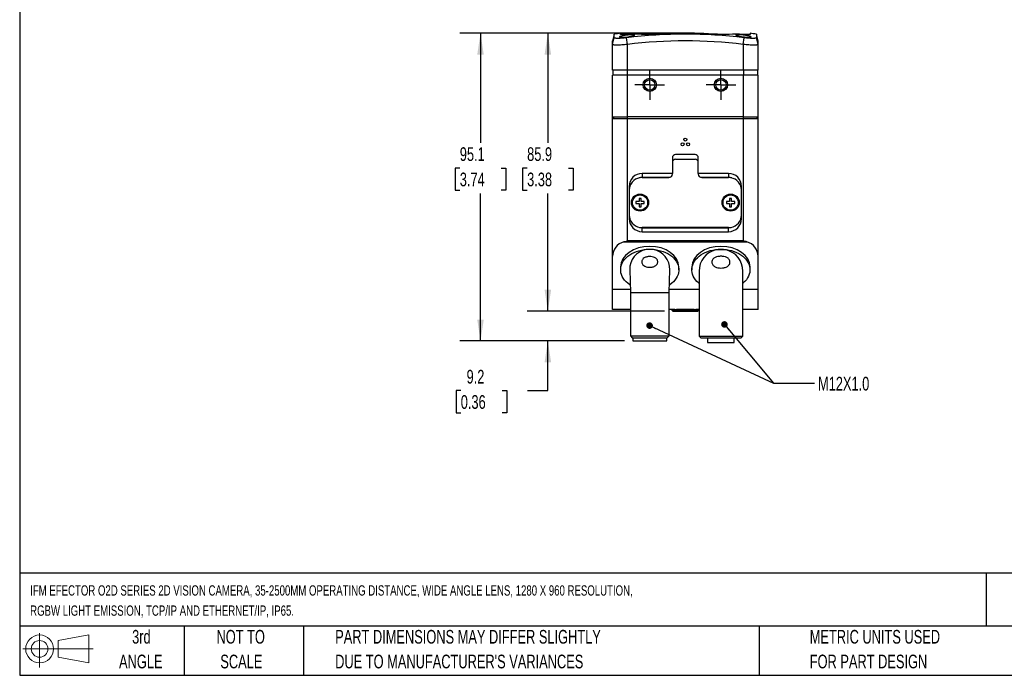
# Model space of a CAD drawing. Header units: millimetres. Extents: x 6 to 273, y 6 to 210.
# Tile 1 of 4: x 6 to 159, y 6 to 108. Entities that reach past the tile are written whole.
import ezdxf

# ---------------------------------------------------------------- set-up
doc = ezdxf.new("R2010")
doc.units = ezdxf.units.MM
doc.linetypes.add('CENTERX2', pattern=[20.32, 12.7, -2.54, 2.54, -2.54])
doc.layers.add('CENTER', color=40, linetype='CENTERX2')
doc.layers.add('DIMENSIONS', color=140, linetype='Continuous', lineweight=25)
doc.layers.add('TEXT', color=140, linetype='Continuous', lineweight=25)
doc.styles.add('SLDTEXTSTYLE0', font='TXT', dxfattribs={"width": 0.7})
doc.dimstyles.new('SLDDIMSTYLE0', dxfattribs={"dimtxt": 2.158008, "dimasz": 3.302, "dimexe": 0, "dimexo": 0.0625, "dimgap": 0.539502, "dimtad": 0, "dimtih": 1, "dimtoh": 1, "dimlfac": 2, "dimrnd": 1e-09, "dimzin": 12, "dimdsep": 46, "dimtxsty": 'SLDTEXTSTYLE0', "dimsah": 1, "dimcen": 0.09, "dimadec": 0, "dimazin": 3, "dimtfac": 1, "dimtofl": 0, "dimtmove": 0, "dimatfit": 3, "dimfxl": 0, "dimfrac": 2, "dimtolj": 1, "dimtzin": 12, "dimarcsym": 0})
doc.dimstyles.new('SLDDIMSTYLE1', dxfattribs={"dimtxt": 2.158008, "dimasz": 3.302, "dimexe": 0, "dimexo": 0.0625, "dimgap": 0.539502, "dimtad": 0, "dimtih": 1, "dimtoh": 1, "dimlfac": 2, "dimrnd": 1e-09, "dimzin": 12, "dimdsep": 46, "dimtxsty": 'SLDTEXTSTYLE0', "dimsah": 1, "dimcen": 0.09, "dimadec": 0, "dimazin": 3, "dimtfac": 1, "dimtmove": 0, "dimatfit": 0, "dimfxl": 0, "dimfrac": 2, "dimtolj": 1, "dimtzin": 12, "dimarcsym": 0})
doc.dimstyles.new('SLDDIMSTYLE2', dxfattribs={"dimtxt": 0.18, "dimasz": 1.016, "dimexe": 0, "dimexo": 0.0625, "dimgap": 0, "dimtad": 0, "dimtih": 1, "dimtoh": 1, "dimdec": 0, "dimrnd": 1e-09, "dimzin": 0, "dimdsep": 46, "dimtxsty": 'Standard', "dimblk1": 'DOT', "dimblk2": 'DOT', "dimsah": 1, "dimcen": 0.09, "dimadec": 0, "dimazin": 0, "dimtfac": 1.016, "dimtdec": 0, "dimtofl": 0, "dimtmove": 0, "dimatfit": 3, "dimldrblk": 'DOT', "dimfxl": 0, "dimfrac": 2, "dimtolj": 1, "dimtzin": 0, "dimarcsym": 0})

# ---------------------------------------------------------------- blocks, each defined once
blk = doc.blocks.new('Block11')
at = {"color": 7, "linetype": 'Continuous', "lineweight": 18}
for p, q in [((2.59, 5.31), (2.59, 0)), ((5.48, 4.17), (10.18, 5.03)), ((10.18, 5.03), (10.18, 0.73)), ((5.48, 1.6), (5.48, 4.17)), ((0, 2.88), (10.87, 2.88)), ((5.48, 1.6), (10.18, 0.73))]:
    blk.add_line(p, q, dxfattribs=at)
for radius in [2.15, 1.29]:
    blk.add_circle((2.59, 2.88), radius, dxfattribs=at)
blk = doc.blocks.new('Block12')
at = {"color": 7, "linetype": 'Continuous'}
blk.add_blockref('Block11', (0, 0), dxfattribs=at)
blk = doc.blocks.new('_D')
at = {"layer": 'DIMENSIONS'}
for p, q in [((107.98, 105.59), (84.82, 105.59)), ((87.99, 105.59), (87.99, 88.67)), ((84.79, 84.75), (84.06, 84.75)), ((84.06, 84.75), (84.06, 81.32)), ((91.2, 84.75), (91.92, 84.75)), ((91.92, 84.75), (91.92, 81.32)), ((84.06, 81.32), (84.79, 81.32)), ((87.99, 62.63), (87.99, 80.84)), ((91.92, 81.32), (91.2, 81.32)), ((106.04, 62.63), (84.82, 62.63))]:
    blk.add_line(p, q, dxfattribs=at)
for points in [[(87.99, 105.59), (87.49, 102.28), (88.5, 102.28)], [(87.99, 62.63), (88.5, 65.93), (87.49, 65.93)]]:
    blk.add_solid(points, dxfattribs=at)
at = {"layer": 'DIMENSIONS', "char_height": 2.117, "attachment_point": 1, "style": 'SLDTEXTSTYLE0'}
for s, insert in [('85.9', (84.79, 87.96)), ('3.38', (84.79, 84.05))]:
    blk.add_mtext(s, dxfattribs=dict(at, insert=insert))
blk = doc.blocks.new('_D_1')
at = {"layer": 'DIMENSIONS'}
for p, q in [((107.98, 105.59), (74.41, 105.59)), ((77.58, 105.59), (77.58, 88.67)), ((74.38, 84.75), (73.65, 84.75)), ((73.65, 84.75), (73.65, 81.32)), ((80.79, 84.75), (81.52, 84.75)), ((81.52, 84.75), (81.52, 81.32)), ((73.65, 81.32), (74.38, 81.32)), ((77.58, 58.03), (77.58, 80.84)), ((81.52, 81.32), (80.79, 81.32)), ((99.85, 58.03), (74.41, 58.03))]:
    blk.add_line(p, q, dxfattribs=at)
for points in [[(77.58, 105.59), (77.08, 102.28), (78.09, 102.28)], [(77.58, 58.03), (78.09, 61.33), (77.08, 61.33)]]:
    blk.add_solid(points, dxfattribs=at)
at = {"layer": 'DIMENSIONS', "char_height": 2.117, "attachment_point": 1, "style": 'SLDTEXTSTYLE0'}
for s, insert in [('95.1', (74.38, 87.96)), ('3.74', (74.38, 84.05))]:
    blk.add_mtext(s, dxfattribs=dict(at, insert=insert))
blk = doc.blocks.new('_D_2')
at = {"layer": 'DIMENSIONS'}
for p, q in [((87.99, 62.63), (87.99, 68.98)), ((106.04, 62.63), (84.82, 62.63)), ((99.85, 58.03), (84.82, 58.03)), ((87.99, 50.35), (87.99, 58.03)), ((74.53, 50.35), (73.81, 50.35)), ((73.81, 50.35), (73.81, 46.92)), ((80.95, 50.35), (81.67, 50.35)), ((81.67, 50.35), (81.67, 46.92)), ((84.84, 50.35), (87.99, 50.35)), ((73.81, 46.92), (74.53, 46.92)), ((81.67, 46.92), (80.95, 46.92))]:
    blk.add_line(p, q, dxfattribs=at)
for points in [[(87.99, 62.63), (88.5, 65.93), (87.49, 65.93)], [(87.99, 58.03), (87.49, 54.72), (88.5, 54.72)]]:
    blk.add_solid(points, dxfattribs=at)
at = {"layer": 'DIMENSIONS', "char_height": 2.117, "attachment_point": 1, "style": 'SLDTEXTSTYLE0'}
for s, insert in [('9.2', (75.43, 53.56)), ('0.36', (74.53, 49.65))]:
    blk.add_mtext(s, dxfattribs=dict(at, insert=insert))
blk = doc.blocks.new('_Dot')
at = {"color": 0, "linetype": 'ByBlock', "lineweight": -2}
blk.add_line((-0.5, 0), (-1, 0), dxfattribs=at)
at = {"color": 0, "linetype": 'ByBlock', "const_width": 0.5}
blk.add_lwpolyline([(-0.25, 0, 1), (0.25, 0, 1)], format="xyb", close=True, dxfattribs=at)
blk = doc.blocks.new('SW_CENTERMARKSYMBOL_0')
at = {"layer": 'CENTER', "color": 0}
for p, q in [((0, 1.27), (0, 2.295)), ((-1.27, 0), (-2.295, 0)), ((0, 0), (-1.27, 0)), ((0, 0), (0, 1.27)), ((0, 0), (0, -1.27)), ((0, 0), (1.27, 0)), ((1.27, 0), (2.295, 0)), ((0, -1.27), (0, -2.295))]:
    blk.add_line(p, q, dxfattribs=at)
blk = doc.blocks.new('SW_CENTERMARKSYMBOL_1')
at = {"layer": 'CENTER', "color": 0}
for p, q in [((0, 1.27), (0, 2.295)), ((-1.27, 0), (-2.295, 0)), ((0, 0), (-1.27, 0)), ((0, 0), (0, 1.27)), ((0, 0), (0, -1.27)), ((0, 0), (1.27, 0)), ((1.27, 0), (2.295, 0)), ((0, -1.27), (0, -2.295))]:
    blk.add_line(p, q, dxfattribs=at)

msp = doc.modelspace()

# ---------------------------------------------------------------- linework, layer by layer
for p, q in [((98.2552, 105.4463), (97.9959, 104.4022)), ((98.2552, 104.8889), (98.2552, 105.4463)), ((99.2459, 105.3675), (99.2459, 105.5863)), ((119.2459, 105.5863), (119.2459, 105.3675)), ((120.4959, 104.4022), (120.2366, 105.4463)), ((120.2366, 105.4463), (120.2366, 104.8889)), ((97.9959, 103.8526), (97.9959, 104.4022)), ((97.9959, 99.861), (97.9959, 103.8529)), ((97.996, 103.8529), (98.2552, 104.8889)), ((100.2959, 103.8526), (100.1681, 104.8889)), ((100.2959, 99.861), (100.2959, 103.8526)), ((118.1959, 103.8529), (118.3236, 104.8889)), ((118.1959, 103.8529), (118.1959, 99.861)), ((120.4959, 103.8526), (120.2366, 104.8889)), ((120.4959, 103.8526), (120.4959, 104.4022)), ((120.4959, 99.861), (120.4959, 103.8526)), ((100.2959, 99.861), (97.9959, 99.861)), ((97.9959, 92.6592), (97.9959, 99.111)), ((100.2959, 99.111), (97.9959, 99.111)), ((98.0459, 99.861), (98.0459, 99.111)), ((100.2559, 99.861), (100.2559, 99.111)), ((118.1959, 99.861), (100.2959, 99.861)), ((100.2959, 92.661), (100.2959, 99.111)), ((118.1959, 99.111), (100.2959, 99.111)), ((120.4959, 99.861), (118.1959, 99.861)), ((118.1959, 99.111), (118.1959, 92.661)), ((120.4959, 99.111), (118.1959, 99.111)), ((118.2359, 99.861), (118.2359, 99.111)), ((120.4459, 99.111), (120.4459, 99.861)), ((120.4959, 92.6592), (120.4959, 99.111)), ((97.9959, 92.4092), (97.9959, 92.6592)), ((97.9959, 71.1105), (97.9959, 92.4092)), ((97.9969, 92.661), (100.2959, 92.661)), ((97.9969, 92.411), (100.2959, 92.411)), ((98.1459, 92.411), (98.1459, 92.661)), ((98.1552, 92.661), (98.1552, 92.411)), ((118.1959, 92.661), (100.2959, 92.661)), ((100.2959, 92.411), (100.2959, 92.661)), ((100.2959, 92.411), (118.1959, 92.411)), ((100.2959, 73.5136), (100.2959, 92.411)), ((118.1959, 92.661), (120.4949, 92.661)), ((118.1959, 92.661), (118.1959, 92.411)), ((118.1959, 92.411), (118.1959, 73.5136)), ((118.1959, 92.411), (120.4949, 92.411)), ((120.3366, 92.411), (120.3366, 92.661)), ((120.3459, 92.661), (120.3459, 92.411)), ((120.4959, 92.4092), (120.4959, 92.6592)), ((120.4959, 71.1105), (120.4959, 92.4092)), ((110.7459, 86.856), (107.7459, 86.856)), ((107.2459, 86.356), (107.2459, 83.916)), ((107.7459, 86.131), (110.7459, 86.131)), ((111.2459, 83.916), (111.2459, 86.356)), ((107.2459, 83.916), (102.5634, 83.916)), ((102.5634, 83.916), (102.5634, 83.3098)), ((107.2459, 83.916), (107.2459, 83.8871)), ((107.2459, 83.831), (107.2459, 83.8871)), ((115.9284, 83.916), (111.2459, 83.916)), ((111.2459, 83.8871), (111.2459, 83.916)), ((111.2459, 83.8871), (111.2459, 83.831)), ((115.9284, 83.916), (115.9284, 83.3098)), ((106.8715, 83.3098), (102.5634, 83.3098)), ((102.5634, 83.281), (106.6959, 83.281)), ((115.9284, 83.3098), (111.6203, 83.3098)), ((111.7959, 83.281), (115.9284, 83.281)), ((100.5634, 81.916), (100.5634, 81.281)), ((100.5634, 81.916), (100.6669, 81.916)), ((100.5634, 81.281), (100.5634, 77.541)), ((117.9284, 81.916), (117.8249, 81.916)), ((117.9284, 81.281), (117.9284, 81.916)), ((117.9284, 77.541), (117.9284, 81.281)), ((102.0959, 79.561), (101.5959, 79.561)), ((101.5959, 79.561), (101.5959, 79.261)), ((101.5959, 79.261), (102.0959, 79.261)), ((102.3959, 80.061), (102.0959, 80.061)), ((102.0959, 80.061), (102.0959, 79.561)), ((102.0959, 79.261), (102.0959, 78.761)), ((102.3959, 79.561), (102.3959, 80.061)), ((102.8959, 79.561), (102.3959, 79.561)), ((102.3959, 78.761), (102.3959, 79.261)), ((102.3959, 79.261), (102.8959, 79.261)), ((102.8959, 79.261), (102.8959, 79.561)), ((116.0959, 79.561), (115.5959, 79.561)), ((115.5959, 79.561), (115.5959, 79.261)), ((115.5959, 79.261), (116.0959, 79.261)), ((116.3959, 80.061), (116.0959, 80.061)), ((116.0959, 80.061), (116.0959, 79.561)), ((116.0959, 79.261), (116.0959, 78.761)), ((116.3959, 79.561), (116.3959, 80.061)), ((116.8959, 79.561), (116.3959, 79.561)), ((116.3959, 78.761), (116.3959, 79.261)), ((116.3959, 79.261), (116.8959, 79.261)), ((116.8959, 79.261), (116.8959, 79.561)), ((102.0959, 78.761), (102.3959, 78.761)), ((116.0959, 78.761), (116.3959, 78.761)), ((100.5634, 77.541), (100.5634, 76.916)), ((100.5634, 76.916), (100.6636, 76.916)), ((117.8282, 76.916), (117.9284, 76.916)), ((117.9284, 76.916), (117.9284, 77.541)), ((115.9284, 75.541), (102.5634, 75.541)), ((102.5634, 74.916), (102.5634, 75.5222)), ((102.5634, 75.5222), (115.9284, 75.5222)), ((102.5634, 74.916), (115.9284, 74.916)), ((115.9284, 74.916), (115.9284, 75.5222)), ((99.7201, 73.3368), (118.7717, 73.3368)), ((118.1959, 73.5136), (100.2959, 73.5136)), ((104.3025, 72.1575), (103.1893, 72.1575)), ((115.5553, 72.1075), (113.9365, 72.1075)), ((97.9959, 65.9855), (97.9959, 71.1105)), ((120.4959, 65.9855), (120.4959, 71.1105)), ((99.2487, 69.4685), (99.2487, 69.026)), ((100.6506, 69.026), (100.7459, 65.526)), ((106.7459, 65.526), (106.8412, 69.026)), ((108.2431, 69.026), (108.2431, 69.4685)), ((110.2487, 69.4685), (110.2487, 69.026)), ((111.3709, 68.831), (111.3709, 58.776)), ((118.1209, 58.776), (118.1209, 68.831)), ((119.2431, 69.026), (119.2431, 69.4685)), ((97.9959, 62.911), (97.9959, 65.9855)), ((100.7334, 65.9855), (97.9959, 65.9855)), ((100.7459, 65.526), (100.7459, 58.8328)), ((100.7459, 65.526), (106.7459, 65.526)), ((106.7459, 58.8328), (106.7459, 65.526)), ((111.3709, 65.9855), (106.7584, 65.9855)), ((120.4959, 65.9855), (118.1209, 65.9855)), ((120.4959, 62.911), (120.4959, 65.9855)), ((100.7459, 62.911), (97.9959, 62.911)), ((107.6086, 62.911), (106.7459, 62.911)), ((107.1584, 62.911), (107.1584, 62.776)), ((107.1584, 62.776), (107.3084, 62.626)), ((107.1584, 62.776), (111.3334, 62.776)), ((107.3084, 62.626), (111.1834, 62.626)), ((111.3709, 62.911), (110.8832, 62.911)), ((111.1834, 62.626), (111.3334, 62.776)), ((111.3334, 62.776), (111.3334, 62.911)), ((120.4959, 62.911), (118.1209, 62.911)), ((100.7459, 58.8328), (101.0526, 58.526)), ((100.7459, 58.8328), (106.7459, 58.8328)), ((101.0526, 58.526), (106.4391, 58.526)), ((101.1209, 58.526), (101.1209, 58.026)), ((101.1209, 58.026), (106.3709, 58.026)), ((106.3709, 58.026), (106.3709, 58.526)), ((106.4391, 58.526), (106.7459, 58.8328)), ((111.3709, 58.776), (111.6209, 58.526)), ((111.3709, 58.776), (118.1209, 58.776)), ((111.6209, 58.526), (117.8709, 58.526)), ((112.6959, 58.526), (112.6959, 57.776)), ((116.7959, 57.776), (116.7959, 58.526)), ((117.8709, 58.526), (118.1209, 58.776)), ((112.6959, 57.776), (116.7959, 57.776))]:
    msp.add_line(p, q)
at = {"flags": 128}
for points in [[(100.7145, 66.677), (100.6425, 66.7245), (100.3471, 66.9435), (100.0826, 67.1814), (99.8512, 67.436), (99.6551, 67.705), (99.496, 67.9859), (99.3755, 68.2763), (99.2945, 68.5734), (99.2538, 68.8747), (99.2538, 69.1773), (99.2945, 69.4786), (99.3755, 69.7757), (99.496, 70.0661), (99.6551, 70.347), (99.8512, 70.616), (100.0826, 70.8706), (100.3471, 71.1085), (100.6425, 71.3275), (100.9659, 71.5257), (101.3145, 71.7012), (101.6852, 71.8525), (102.0745, 71.9782), (102.4789, 72.0772), (102.8948, 72.1485), (103.3184, 72.1916), (103.7459, 72.206), (104.1734, 72.1916), (104.597, 72.1485), (105.0129, 72.0772), (105.4173, 71.9782), (105.8066, 71.8525), (106.1773, 71.7012), (106.5259, 71.5257), (106.8493, 71.3275), (107.1446, 71.1085), (107.4092, 70.8706), (107.6406, 70.616), (107.8367, 70.347), (107.9957, 70.0661), (108.1163, 69.7757), (108.1973, 69.4786), (108.238, 69.1773), (108.238, 68.8747), (108.1973, 68.5734), (108.1163, 68.2763), (107.9957, 67.9859), (107.8367, 67.705), (107.6406, 67.436), (107.4092, 67.1814), (107.1446, 66.9435), (106.8493, 66.7245), (106.7772, 66.677)], [(111.3709, 66.9243), (111.2861, 66.9944), (111.0309, 67.2339), (110.8087, 67.4892), (110.6215, 67.7583), (110.471, 68.0386), (110.3585, 68.3277), (110.2849, 68.623), (110.2511, 68.9219), (110.2572, 69.2217), (110.3032, 69.5198), (110.3888, 69.8135), (110.513, 70.1001), (110.6749, 70.3773), (110.873, 70.6424), (111.1055, 70.8931), (111.3704, 71.1273), (111.6653, 71.3428), (111.9876, 71.5376), (112.3344, 71.7102), (112.7026, 71.8588), (113.0891, 71.9823), (113.4902, 72.0795), (113.9025, 72.1496), (114.3223, 72.1919), (114.7459, 72.206), (115.1695, 72.1919), (115.5893, 72.1496), (116.0016, 72.0795), (116.4027, 71.9823), (116.7891, 71.8588), (117.1574, 71.7102), (117.5042, 71.5376), (117.8265, 71.3428), (118.1214, 71.1273), (118.3863, 70.8931), (118.6188, 70.6424), (118.8169, 70.3773), (118.9788, 70.1001), (119.103, 69.8135), (119.1885, 69.5198), (119.2346, 69.2217), (119.2407, 68.9219), (119.2068, 68.623), (119.1333, 68.3277), (119.0208, 68.0386), (118.8703, 67.7583), (118.6831, 67.4892), (118.4609, 67.2339), (118.2057, 66.9944), (118.1209, 66.9243)]]:
    msp.add_lwpolyline(points, dxfattribs=at)
for centre, radius in [((103.7459, 97.611), 1.025), ((103.7459, 97.611), 0.8105), ((114.7459, 97.611), 1.025), ((114.7459, 97.611), 0.8105), ((108.8209, 88.416), 0.225), ((109.2459, 89.151), 0.225), ((109.6709, 88.416), 0.225), ((102.2459, 79.411), 1.325), ((116.2459, 79.411), 1.325), ((102.2459, 79.411), 1.175), ((116.2459, 79.411), 1.175)]:
    msp.add_circle(centre, radius)
for centre, radius, start, end in [((109.2459, 31.256), 75, 97.662256, 98.426603), ((101.3959, 68.3247), 37.1051, 86.678219, 93.321781), ((109.2459, 31.256), 74.1903, 82.971811, 97.028189), ((109.2459, 31.256), 74.3303, 85.601973, 94.398027), ((117.0959, 68.3247), 37.1051, 86.678219, 93.321781), ((109.2459, 31.256), 75, 81.573397, 82.337744), ((109.2459, 31.256), 73.1462, 82.971837, 97.028189), ((107.7459, 86.356), 0.5, 90, 180), ((110.7459, 86.356), 0.5, 0, 90), ((107.7459, 85.631), 0.5, 90, 180), ((110.7459, 85.631), 0.5, 0, 90), ((102.5634, 81.916), 2, 90, 180), ((106.6959, 83.831), 0.55, 270, 0), ((111.7959, 83.831), 0.55, 180, 270), ((115.9284, 81.916), 2, 0, 90), ((102.5634, 81.281), 2, 90, 170.253446), ((102.5634, 81.916), 1.3938, 90, 110.853894), ((115.9284, 81.916), 1.3938, 69.146106, 90), ((115.9284, 81.281), 2, 9.746554, 90), ((102.5634, 81.281), 2, 170.253446, 180), ((115.9284, 81.281), 2, 0, 9.746554), ((102.5634, 77.541), 2, 180, 189.746554), ((102.5634, 76.916), 2, 180, 270), ((102.5634, 77.541), 2, 189.746554, 270), ((115.9284, 77.541), 2, 270, 350.253446), ((115.9284, 76.916), 2, 270, 360), ((115.9284, 77.541), 2, 350.253446, 0), ((102.5634, 76.916), 1.3938, 253.07275, 270), ((115.9284, 76.916), 1.3938, 270, 286.92725), ((114.7459, 68.831), 3.375, 103.876528, 180), ((114.7459, 68.831), 3.375, 0, 76.123472)]:
    msp.add_arc(centre, radius, start, end)
for centre, major_axis, ratio, start_param, end_param in [((100.2959, 71.1105), (2.3, 0), 0.99976331, 1.82384094, 3.14159265), ((118.1959, 71.1105), (2.3, 0), 0.99976331, 0, 1.31775172), ((103.7459, 69.4685), (4.4972, 0), 0.70702309, 0, 3.14159265), ((103.7459, 69.1104), (0, 3.0976), 0.99962909, 0.18074047, 1.59803356), ((103.7459, -45.3169), (0, 117.4993), 0.2302272, 6.26260776, 6.30376285), ((103.7459, 69.1104), (0, 3.0976), 0.99962909, 4.68515175, 6.10244484), ((114.7459, 69.4685), (4.4972, 0), 0.70702309, 0, 3.14159265)]:
    msp.add_ellipse(centre, major_axis=major_axis, ratio=ratio, start_param=start_param, end_param=end_param)
for points, knots in [([(99.3281, 104.9563), (99.229, 104.9589), (99.1551, 104.9669), (99.0889, 104.9857), (99.0739, 104.9932), (99.0593, 105.0101), (99.0596, 105.0194), (99.075, 105.0398), (99.0903, 105.051), (99.135, 105.0742), (99.1641, 105.0863), (99.2362, 105.1115), (99.2792, 105.1246), (99.3754, 105.1506), (99.429, 105.1637), (99.5475, 105.19), (99.6108, 105.2029), (99.7445, 105.228), (99.8157, 105.2403), (99.9621, 105.2636), (100.0367, 105.2745), (100.1888, 105.2949), (100.2669, 105.3045), (100.4194, 105.3213), (100.4947, 105.3287), (100.643, 105.3414), (100.7149, 105.3465), (100.8506, 105.3543), (100.9155, 105.3569), (101.0356, 105.3596), (101.0901, 105.3596), (101.1879, 105.3571), (101.2316, 105.3544), (101.304, 105.3467), (101.3333, 105.3417), (101.3778, 105.3292), (101.3928, 105.3217), (101.4074, 105.305), (101.4073, 105.2957), (101.3918, 105.2751), (101.3766, 105.2642), (101.3323, 105.2411), (101.3026, 105.2288), (101.2305, 105.2036), (101.1883, 105.1908), (101.0921, 105.1648), (101.0374, 105.1514), (100.9201, 105.1253), (100.8572, 105.1125), (100.7226, 105.0872), (100.6514, 105.0749), (100.4334, 105.0401), (100.2772, 105.019), (100.0486, 104.9937), (99.9719, 104.9861), (99.8243, 104.9734), (99.7533, 104.9683), (99.6168, 104.9604), (99.5514, 104.9577), (99.4323, 104.955), (99.3776, 104.955), (99.3281, 104.9563)], [0, 0, 0, 0, 0.0625, 0.0625, 0.09375, 0.09375, 0.125, 0.125, 0.15625, 0.15625, 0.1875, 0.1875, 0.21875, 0.21875, 0.25, 0.25, 0.28125, 0.28125, 0.3125, 0.3125, 0.34375, 0.34375, 0.375, 0.375, 0.40625, 0.40625, 0.4375, 0.4375, 0.46875, 0.46875, 0.5, 0.5, 0.53125, 0.53125, 0.5625, 0.5625, 0.59375, 0.59375, 0.625, 0.625, 0.65625, 0.65625, 0.6875, 0.6875, 0.71875, 0.71875, 0.75, 0.75, 0.78125, 0.78125, 0.8125, 0.8125, 0.875, 0.875, 0.90625, 0.90625, 0.9375, 0.9375, 0.96875, 0.96875, 1, 1, 1, 1]), ([(118.9815, 104.959), (118.8608, 104.9616), (118.721, 104.9697), (118.5008, 104.9885), (118.4244, 104.996), (118.271, 105.013), (118.1947, 105.0223), (118.0428, 105.0427), (117.9665, 105.0539), (117.8208, 105.0771), (117.7507, 105.0892), (117.6162, 105.1144), (117.5521, 105.1275), (117.435, 105.1535), (117.3813, 105.1665), (117.2838, 105.1928), (117.2415, 105.2057), (117.1697, 105.2307), (117.14, 105.243), (117.0951, 105.2662), (117.0801, 105.2772), (117.0646, 105.2975), (117.0643, 105.307), (117.0789, 105.3238), (117.0936, 105.3312), (117.1381, 105.3438), (117.1677, 105.3489), (117.24, 105.3566), (117.2831, 105.3592), (117.3816, 105.3618), (117.4361, 105.3618), (117.5553, 105.3592), (117.6207, 105.3566), (117.7568, 105.3488), (117.8277, 105.3438), (117.9757, 105.3312), (118.0521, 105.3237), (118.2043, 105.307), (118.2809, 105.2976), (118.4346, 105.2771), (118.5094, 105.2661), (118.6547, 105.243), (118.7261, 105.2308), (118.8607, 105.2056), (118.9236, 105.1928), (119.0411, 105.1668), (119.0958, 105.1534), (119.1923, 105.1274), (119.2346, 105.1146), (119.307, 105.0893), (119.3367, 105.077), (119.4036, 105.0423), (119.4197, 105.0213), (119.3981, 104.996), (119.3832, 104.9885), (119.3389, 104.9759), (119.3097, 104.9708), (119.2372, 104.963), (119.1938, 104.9603), (119.0962, 104.9577), (119.0418, 104.9577), (118.9815, 104.959)], [0, 0, 0, 0, 0.0625, 0.0625, 0.09375, 0.09375, 0.125, 0.125, 0.15625, 0.15625, 0.1875, 0.1875, 0.21875, 0.21875, 0.25, 0.25, 0.28125, 0.28125, 0.3125, 0.3125, 0.34375, 0.34375, 0.375, 0.375, 0.40625, 0.40625, 0.4375, 0.4375, 0.46875, 0.46875, 0.5, 0.5, 0.53125, 0.53125, 0.5625, 0.5625, 0.59375, 0.59375, 0.625, 0.625, 0.65625, 0.65625, 0.6875, 0.6875, 0.71875, 0.71875, 0.75, 0.75, 0.78125, 0.78125, 0.8125, 0.8125, 0.875, 0.875, 0.90625, 0.90625, 0.9375, 0.9375, 0.96875, 0.96875, 1, 1, 1, 1]), ([(100.2959, 103.8526), (100.1452, 103.8398), (99.9973, 103.825), (99.7059, 103.7975), (99.5616, 103.7849), (99.2824, 103.7665), (99.1483, 103.761), (98.8965, 103.7559), (98.7789, 103.7563), (98.5648, 103.7562), (98.4683, 103.7562), (98.3002, 103.762), (98.2286, 103.7678), (98.0554, 103.7953), (97.9959, 103.8272), (97.9959, 103.8526)], [0, 0, 0, 0, 0.125, 0.125, 0.25, 0.25, 0.375, 0.375, 0.5, 0.5, 0.625, 0.625, 0.75, 0.75, 1, 1, 1, 1]), ([(100.1681, 104.8889), (100.0424, 104.8733), (99.9185, 104.8596), (99.6738, 104.8355), (99.5523, 104.8251), (99.3216, 104.8085), (99.2114, 104.8021), (99.0016, 104.7934), (98.9036, 104.7911), (98.7273, 104.7911), (98.6476, 104.7933), (98.5079, 104.802), (98.4493, 104.8084), (98.3535, 104.825), (98.3163, 104.8354), (98.2671, 104.8595), (98.2547, 104.8733), (98.2552, 104.8889)], [0, 0, 0, 0, 0.125, 0.125, 0.25, 0.25, 0.375, 0.375, 0.5, 0.5, 0.625, 0.625, 0.75, 0.75, 0.875, 0.875, 1, 1, 1, 1]), ([(120.4959, 103.8526), (120.4959, 103.8398), (120.4812, 103.825), (120.4239, 103.7975), (120.3807, 103.7849), (120.2661, 103.7665), (120.1949, 103.761), (120.0274, 103.7559), (119.9313, 103.7563), (119.7177, 103.7562), (119.6004, 103.7562), (119.3491, 103.762), (119.2153, 103.7678), (118.7969, 103.7953), (118.4972, 103.8272), (118.1959, 103.8526)], [0, 0, 0, 0, 0.125, 0.125, 0.25, 0.25, 0.375, 0.375, 0.5, 0.5, 0.625, 0.625, 0.75, 0.75, 1, 1, 1, 1]), ([(120.2366, 104.8889), (120.2371, 104.8733), (120.2245, 104.8596), (120.1752, 104.8355), (120.138, 104.8251), (120.0422, 104.8085), (119.9837, 104.8021), (119.8444, 104.7934), (119.7644, 104.7911), (119.5881, 104.7911), (119.4905, 104.7933), (119.2805, 104.802), (119.1703, 104.8084), (118.9397, 104.825), (118.8182, 104.8354), (118.5733, 104.8595), (118.4493, 104.8733), (118.3236, 104.8889)], [0, 0, 0, 0, 0.125, 0.125, 0.25, 0.25, 0.375, 0.375, 0.5, 0.5, 0.625, 0.625, 0.75, 0.75, 0.875, 0.875, 1, 1, 1, 1]), ([(99.7201, 73.3368), (99.8157, 73.3615), (99.9111, 73.3899), (100.1029, 73.4499), (100.1998, 73.4819), (100.2959, 73.5136)], [0, 0, 0, 0, 0.5, 0.5, 1, 1, 1, 1]), ([(118.7717, 73.3368), (118.6761, 73.3615), (118.5806, 73.3899), (118.3889, 73.4499), (118.292, 73.4819), (118.1959, 73.5136)], [0, 0, 0, 0, 0.5, 0.5, 1, 1, 1, 1]), ([(104.8151, 70.6829), (104.8593, 70.6306), (104.8965, 70.5724), (104.9518, 70.4456), (104.9696, 70.3774), (104.9821, 70.2379), (104.9768, 70.1673), (104.9441, 70.0308), (104.9172, 69.9662), (104.8107, 69.7875), (104.7083, 69.6927), (104.5354, 69.5845), (104.4735, 69.5535), (104.3465, 69.5016), (104.2815, 69.4806), (104.1491, 69.4467), (104.0815, 69.4338), (103.9441, 69.4152), (103.8739, 69.4096), (103.6654, 69.4036), (103.5274, 69.4133), (103.2539, 69.4639), (103.1219, 69.5041), (102.8768, 69.6251), (102.7644, 69.7059), (102.633, 69.8653), (102.5961, 69.924), (102.5407, 70.0521), (102.5227, 70.1205), (102.5096, 70.2603), (102.5146, 70.3306), (102.5468, 70.4663), (102.5736, 70.5302), (102.68, 70.7064), (102.7828, 70.7986), (102.9562, 70.9032), (103.0182, 70.9331), (103.1453, 70.9828), (103.2102, 71.0028), (103.3427, 71.0351), (103.4102, 71.0474), (103.5475, 71.0651), (103.6176, 71.0705), (103.826, 71.0762), (103.9637, 71.067), (104.2369, 71.019), (104.3692, 70.9807), (104.5533, 70.8936), (104.6126, 70.8592), (104.7211, 70.78), (104.7709, 70.7351), (104.8151, 70.6829)], [0, 0, 0, 0, 0.03125, 0.03125, 0.0625, 0.0625, 0.09375, 0.09375, 0.125, 0.125, 0.1875, 0.1875, 0.21875, 0.21875, 0.25, 0.25, 0.28125, 0.28125, 0.3125, 0.3125, 0.375, 0.375, 0.4375, 0.4375, 0.5, 0.5, 0.53125, 0.53125, 0.5625, 0.5625, 0.59375, 0.59375, 0.625, 0.625, 0.6875, 0.6875, 0.71875, 0.71875, 0.75, 0.75, 0.78125, 0.78125, 0.8125, 0.8125, 0.875, 0.875, 0.9375, 0.9375, 0.96875, 0.96875, 1, 1, 1, 1]), ([(114.5087, 69.3105), (114.3522, 69.3253), (114.1996, 69.3545), (113.9815, 69.4265), (113.9098, 69.4557), (113.7742, 69.5251), (113.7102, 69.5652), (113.5916, 69.6597), (113.537, 69.7143), (113.4457, 69.8362), (113.4079, 69.9053), (113.3569, 70.0523), (113.3434, 70.1316), (113.3443, 70.2884), (113.3587, 70.3675), (113.4113, 70.5139), (113.4497, 70.5823), (113.5423, 70.7035), (113.5974, 70.7577), (113.7164, 70.851), (113.7815, 70.8912), (113.9181, 70.96), (113.9889, 70.9883), (114.2073, 71.0593), (114.3625, 71.0882), (114.5948, 71.1094), (114.6726, 71.1128), (114.829, 71.1125), (114.908, 71.1087), (115.1413, 71.0864), (115.2928, 71.0575), (115.5858, 70.9604), (115.7232, 70.8937), (115.9024, 70.7504), (115.9558, 70.6967), (116.0473, 70.5739), (116.0847, 70.5051), (116.1356, 70.357), (116.1486, 70.2788), (116.1472, 70.1203), (116.1327, 70.0431), (116.0798, 69.8967), (116.0414, 69.8287), (115.9484, 69.7074), (115.8934, 69.6535), (115.7743, 69.5603), (115.7088, 69.52), (115.5726, 69.4516), (115.5018, 69.4233), (115.3559, 69.376), (115.2802, 69.3569), (115.1277, 69.3273), (115.0511, 69.3167), (114.8203, 69.2957), (114.6652, 69.2957), (114.5087, 69.3105)], [0, 0, 0, 0, 0.0625, 0.0625, 0.09375, 0.09375, 0.125, 0.125, 0.15625, 0.15625, 0.1875, 0.1875, 0.21875, 0.21875, 0.25, 0.25, 0.28125, 0.28125, 0.3125, 0.3125, 0.34375, 0.34375, 0.375, 0.375, 0.4375, 0.4375, 0.46875, 0.46875, 0.5, 0.5, 0.5625, 0.5625, 0.625, 0.625, 0.65625, 0.65625, 0.6875, 0.6875, 0.71875, 0.71875, 0.75, 0.75, 0.78125, 0.78125, 0.8125, 0.8125, 0.84375, 0.84375, 0.875, 0.875, 0.90625, 0.90625, 0.9375, 0.9375, 1, 1, 1, 1]), ([(107.6086, 62.911), (107.7068, 62.911), (107.8171, 62.9132), (108.0607, 62.9194), (108.1957, 62.9235), (108.477, 62.931), (108.6244, 62.9346), (108.9328, 62.9396), (109.088, 62.9409), (109.4006, 62.941), (109.5594, 62.9396), (109.864, 62.9346), (110.0117, 62.9311), (110.2964, 62.9235), (110.4285, 62.9195), (110.6725, 62.9132), (110.785, 62.911), (110.8832, 62.911)], [0, 0, 0, 0, 0.125, 0.125, 0.25, 0.25, 0.375, 0.375, 0.5, 0.5, 0.625, 0.625, 0.75, 0.75, 0.875, 0.875, 1, 1, 1, 1])]:
    msp.add_open_spline(points, degree=3, knots=knots)
for points in [[(97.9959, 92.6592), (97.9959, 92.6604), (97.9962, 92.661), (97.9969, 92.661)], [(97.9969, 92.411), (97.9962, 92.411), (97.9959, 92.4104), (97.9959, 92.4092)], [(120.4949, 92.661), (120.4956, 92.661), (120.4959, 92.6604), (120.4959, 92.6592)], [(120.4949, 92.411), (120.4956, 92.411), (120.4959, 92.4104), (120.4959, 92.4092)], [(115.5553, 72.1075), (115.0157, 72.1732), (114.4761, 72.1732), (113.9365, 72.1075)]]:
    msp.add_open_spline(points, degree=3)
at = {"layer": 'DIMENSIONS'}
msp.add_line((109.2459, 105.5863), (95.4199, 105.5863), dxfattribs=at)
at = {"layer": 'TEXT'}
for p, q in [((6.35, 209.55), (6.35, 6.35)), ((273.05, 22.1261), (6.35, 22.1261)), ((155.7589, 22.1261), (155.7589, 13.97)), ((273.05, 13.97), (6.35, 13.97)), ((31.75, 13.97), (31.75, 6.35)), ((50.2116, 13.97), (50.2116, 6.35)), ((120.6465, 13.97), (120.6465, 6.35)), ((6.35, 6.35), (273.05, 6.35))]:
    msp.add_line(p, q, dxfattribs=at)

# ---------------------------------------------------------------- block references
at = {"layer": 'CENTER'}
for name, p in [('SW_CENTERMARKSYMBOL_0', (103.7459, 97.611)), ('SW_CENTERMARKSYMBOL_1', (114.7459, 97.611))]:
    msp.add_blockref(name, p, dxfattribs=at)
at = {"layer": 'TEXT'}
msp.add_blockref('Block12', (6.8379, 7.5539), dxfattribs=at)

# ---------------------------------------------------------------- texts
at = {"layer": 'DIMENSIONS', "insert": (129.7558, 52.4844), "char_height": 2.11667, "attachment_point": 1, "style": 'SLDTEXTSTYLE0'}
msp.add_mtext('M12X1.0', dxfattribs=at)
msp.add_mtext('M12X1.0', dxfattribs=at)
at = {"layer": 'TEXT', "style": 'SLDTEXTSTYLE0'}
for s, insert, char_height, attachment_point in [('IFM EFECTOR O2D SERIES 2D VISION CAMERA, 35-2500MM OPERATING DISTANCE, WIDE ANGLE LENS, 1280 X 960 RESOLUTION,', (7.9657, 20.2596), 1.5875, 1), ('RGBW LIGHT EMISSION, TCP/IP AND ETHERNET/IP, IP65.', (7.9657, 17.143), 1.5875, 1), ('3rd', (25.1625, 13.364), 2.11667, 2), ('NOT TO', (40.5158, 13.364), 2.11667, 2), ('PART DIMENSIONS MAY DIFFER SLIGHTLY', (55.1193, 13.364), 2.116667, 1), ('METRIC UNITS USED', (128.4784, 13.364), 2.116667, 1), ('ANGLE', (25.0649, 9.5418), 2.11667, 2), ('SCALE', (40.6121, 9.5418), 2.11667, 2), ("DUE TO MANUFACTURER'S VARIANCES", (55.1193, 9.5418), 2.116667, 1), ('FOR PART DESIGN', (128.4784, 9.5418), 2.116667, 1)]:
    msp.add_mtext(s, dxfattribs=dict(at, insert=insert, char_height=char_height, attachment_point=attachment_point))

# ---------------------------------------------------------------- dimensions: what is measured, and where the dimension line sits
at = {"layer": 'DIMENSIONS'}
for base, p1, p2, dimstyle, picture, middle in [((77.5847, 58.026), (109.2459, 105.5863), (101.1209, 58.026), 'SLDDIMSTYLE0', '_D_1', (77.5847, 84.7531)), ((87.9934, 62.626), (109.2459, 105.5863), (107.3084, 62.626), 'SLDDIMSTYLE0', '_D', (87.9934, 84.7531)), ((87.9934, 58.026), (107.3084, 62.626), (101.1209, 58.026), 'SLDDIMSTYLE1', '_D_2', (87.9934, 50.3478))]:
    dim = msp.add_linear_dim(base=base, p1=p1, p2=p2, angle=90, dimstyle=dimstyle, dxfattribs=at)
    dim.commit()
    dim.dimension.update_dxf_attribs({"geometry": picture, "text_midpoint": middle, "dimtype": 160})

# ---------------------------------------------------------------- leaders
for points in [[(103.7202, 60.3988), (122.8709, 51.5121), (129.2209, 51.5121)], [(115.2916, 60.5796), (122.8709, 51.5121), (129.2209, 51.5121)]]:
    msp.add_leader(points, dimstyle='SLDDIMSTYLE2', dxfattribs=at)

doc.saveas('drawing.dxf')
